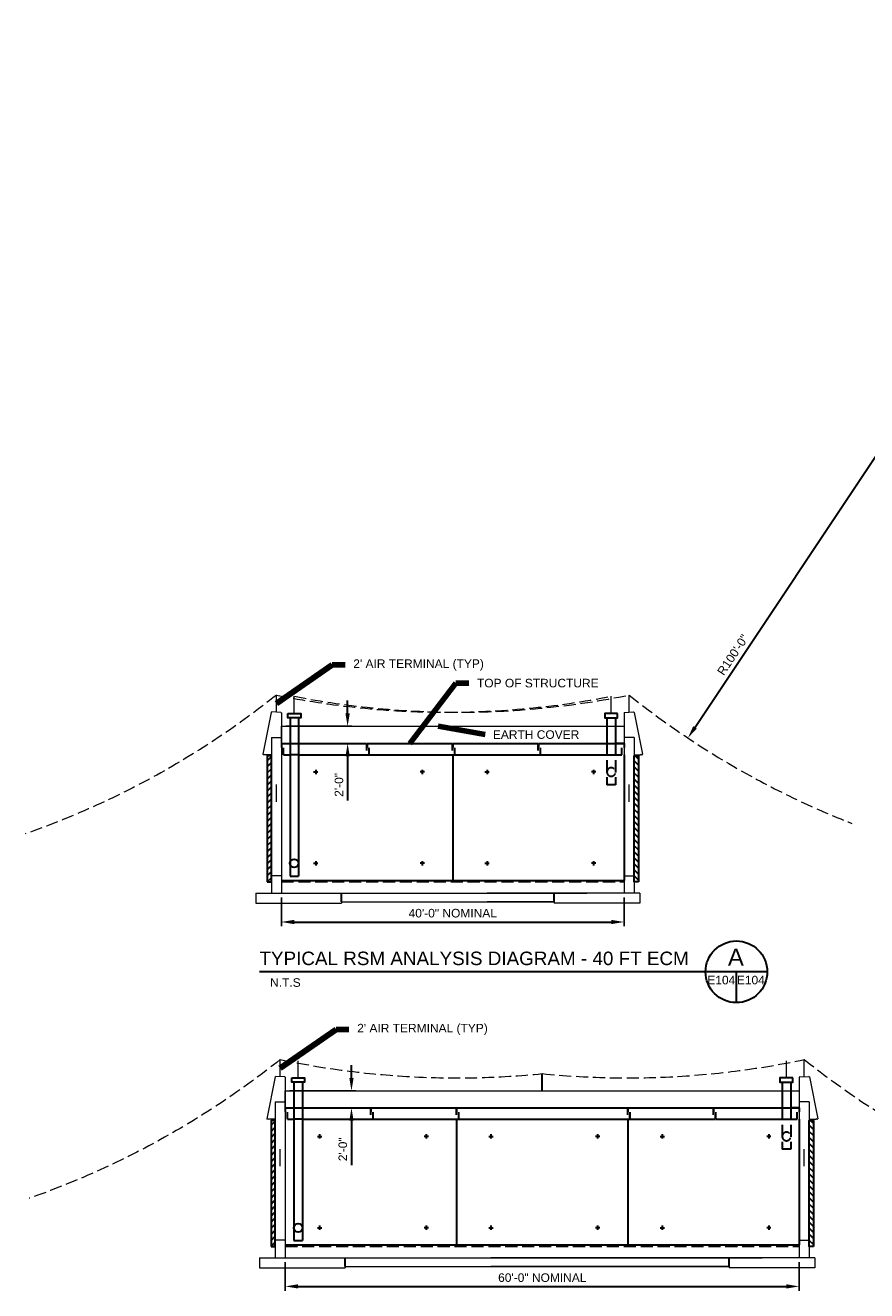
# Model space of a CAD drawing. Header units: inches. Extents: x 3176 to 8492, y -2587 to 2467.
# Tile 6 of 7: x 6420 to 7599, y -407 to 1365. Entities that reach past the tile are written whole.
import ezdxf

# ---------------------------------------------------------------- set-up
doc = ezdxf.new("R2010")
doc.units = ezdxf.units.IN
doc.header["$LTSCALE"] = 50
doc.header["$MEASUREMENT"] = 0
doc.linetypes.add('DGN Style 3', pattern=[0.474126, 0.338661, -0.135465])
doc.layers.get('Defpoints').update_dxf_attribs({"lineweight": 0})
for name, color, linetype, lineweight in [('E-ANNO-TEXT', 7, 'Continuous', 0), ('G-ANNO-DIM', 1, 'Continuous', 0), ('G-ANNO-TEXT', 2, 'Continuous', 30), ('Level 2', 7, 'Continuous', 0), ('S-FNDN-FTNG', 48, 'Continuous', 13), ('S-FNDN-PEDS', 48, 'Continuous', 30), ('S-WALL-LOAD', 3, 'Continuous', 13)]:
    doc.layers.add(name, color=color, linetype=linetype, lineweight=lineweight)
doc.styles.add("_1 4 1'-0", font='arial.ttf', dxfattribs={"height": 6})
doc.styles.add("_1 4 1'-0_0", font='arial.ttf')
doc.styles.add('TITLE 6.35', font='swissk.ttf', dxfattribs={"height": 250})
doc.styles.add('Title Block - General', font='arial.ttf', dxfattribs={"height": 0.12})
doc.styles.add('TITLE20', font='simplex.shx', dxfattribs={"height": 5000})
doc.dimstyles.new("1 4 1'-0", dxfattribs={"dimtxt": 12, "dimasz": 18, "dimexe": 6, "dimexo": 6, "dimgap": 6, "dimtad": 1, "dimdec": 0, "dimzin": 11, "dimdsep": 46, "dimlunit": 3, "dimtxsty": "_1 4 1'-0_0", "dimcen": 0.09, "dimclrd": 256, "dimadec": 4, "dimazin": 3, "dimtfac": 1, "dimtdec": 0, "dimtofl": 0, "dimtmove": 0, "dimatfit": 2, "dimfxl": 1, "dimfrac": 2, "dimtolj": 1, "dimtzin": 11, "dimlwd": -1, "dimarcsym": 0})

# ---------------------------------------------------------------- blocks, each defined once
blk = doc.blocks.new('*D162')
at = {"layer": 'Defpoints', "color": 0, "lineweight": 0, "transparency": 16777216}
for p in [(6779.2, 383.4), (6871.9, 383.4), (6779.2, 359.4)]:
    blk.add_point(p, dxfattribs=at)
at = {"layer": 'G-ANNO-TEXT', "transparency": 16777216}
for p, q in [((6871.9, 401.4), (6871.9, 419.4)), ((6871.9, 341.4), (6871.9, 279.3))]:
    blk.add_line(p, q, dxfattribs=at)
at = {"layer": 'G-ANNO-TEXT', "color": 0, "lineweight": -2, "transparency": 16777216}
for p, q in [((6785.2, 383.4), (6877.9, 383.4)), ((6785.2, 359.4), (6877.9, 359.4))]:
    blk.add_line(p, q, dxfattribs=at)
at = {"layer": 'G-ANNO-TEXT', "lineweight": 0, "transparency": 16777216}
for points in [[(6868.9, 401.4), (6874.9, 401.4), (6871.9, 383.4)], [(6868.9, 341.4), (6874.9, 341.4), (6871.9, 359.4)]]:
    blk.add_solid(points, dxfattribs=at)
at = {"layer": 'G-ANNO-TEXT', "color": 0, "transparency": 16777216, "insert": (6859.8, 301.3), "char_height": 12, "attachment_point": 5, "rotation": 90, "style": "_1 4 1'-0_0"}
blk.add_mtext('\\A1;\\H12;2\'-0"', dxfattribs=at)
blk = doc.blocks.new('*D163')
at = {"layer": 'Defpoints', "color": 0, "lineweight": 0, "transparency": 16777216}
for p in [(6784.6, -127.2), (6877.3, -127.2), (6784.6, -151.2)]:
    blk.add_point(p, dxfattribs=at)
at = {"layer": 'G-ANNO-TEXT', "transparency": 16777216}
for p, q in [((6877.3, -109.2), (6877.3, -91.2)), ((6877.3, -169.2), (6877.3, -231.3))]:
    blk.add_line(p, q, dxfattribs=at)
at = {"layer": 'G-ANNO-TEXT', "color": 0, "lineweight": -2, "transparency": 16777216}
for p, q in [((6790.6, -127.2), (6883.3, -127.2)), ((6790.6, -151.2), (6883.3, -151.2))]:
    blk.add_line(p, q, dxfattribs=at)
at = {"layer": 'G-ANNO-TEXT', "lineweight": 0, "transparency": 16777216}
for points in [[(6874.3, -109.2), (6880.3, -109.2), (6877.3, -127.2)], [(6874.3, -169.2), (6880.3, -169.2), (6877.3, -151.2)]]:
    blk.add_solid(points, dxfattribs=at)
at = {"layer": 'G-ANNO-TEXT', "color": 0, "transparency": 16777216, "insert": (6865.2, -209.2), "char_height": 12, "attachment_point": 5, "rotation": 90, "style": "_1 4 1'-0_0"}
blk.add_mtext('\\A1;\\H12;2\'-0"', dxfattribs=at)
blk = doc.blocks.new('*D164')
at = {"layer": 'Defpoints', "color": 0, "lineweight": 0, "transparency": 16777216}
for p in [(8014.3, 1365.4), (7348.6, 367)]:
    blk.add_point(p, dxfattribs=at)
at = {"layer": 'G-ANNO-TEXT', "transparency": 16777216}
blk.add_line((8014.3, 1365.4), (7358.6, 381.9), dxfattribs=at)
at = {"layer": 'G-ANNO-TEXT', "lineweight": 0, "transparency": 16777216}
blk.add_solid([(7356.1, 383.6), (7361.1, 380.3), (7348.6, 367)], dxfattribs=at)
at = {"layer": 'G-ANNO-TEXT', "color": 0, "transparency": 16777216, "insert": (7411.7, 483.5), "char_height": 12, "attachment_point": 5, "rotation": 56.3079, "style": "_1 4 1'-0_0"}
blk.add_mtext('\\A1;\\H12;R100\'-0"', dxfattribs=at)
blk = doc.blocks.new('*D168')
at = {"layer": 'Defpoints', "color": 0, "lineweight": 0, "transparency": 16777216}
for p in [(6779.2, 149.4), (7259.2, 149.4), (7259.2, 109.2)]:
    blk.add_point(p, dxfattribs=at)
at = {"layer": 'G-ANNO-TEXT', "color": 0, "lineweight": -2, "transparency": 16777216}
for p, q in [((6779.2, 143.4), (6779.2, 103.2)), ((7259.2, 143.4), (7259.2, 103.2))]:
    blk.add_line(p, q, dxfattribs=at)
at = {"layer": 'G-ANNO-TEXT', "transparency": 16777216}
blk.add_line((6797.2, 109.2), (7241.2, 109.2), dxfattribs=at)
at = {"layer": 'G-ANNO-TEXT', "lineweight": 0, "transparency": 16777216}
for points in [[(6797.2, 112.2), (6797.2, 106.2), (6779.2, 109.2)], [(7241.2, 112.2), (7241.2, 106.2), (7259.2, 109.2)]]:
    blk.add_solid(points, dxfattribs=at)
at = {"layer": 'G-ANNO-TEXT', "color": 0, "transparency": 16777216, "insert": (7019.2, 121.5), "char_height": 12, "attachment_point": 5, "style": "_1 4 1'-0_0"}
blk.add_mtext('\\A1;40\'-0" NOMINAL', dxfattribs=at)
blk = doc.blocks.new('*D169')
at = {"layer": 'Defpoints', "color": 0, "lineweight": 0, "transparency": 16777216}
for p in [(6784.6, -361.2), (7504.6, -361.2), (7504.6, -401.3)]:
    blk.add_point(p, dxfattribs=at)
at = {"layer": 'G-ANNO-TEXT', "color": 0, "lineweight": -2, "transparency": 16777216}
for p, q in [((6784.6, -367.2), (6784.6, -407.3)), ((7504.6, -367.2), (7504.6, -407.3))]:
    blk.add_line(p, q, dxfattribs=at)
at = {"layer": 'G-ANNO-TEXT', "transparency": 16777216}
blk.add_line((6802.6, -401.3), (7486.6, -401.3), dxfattribs=at)
at = {"layer": 'G-ANNO-TEXT', "lineweight": 0, "transparency": 16777216}
for points in [[(6802.6, -398.3), (6802.6, -404.3), (6784.6, -401.3)], [(7486.6, -398.3), (7486.6, -404.3), (7504.6, -401.3)]]:
    blk.add_solid(points, dxfattribs=at)
at = {"layer": 'G-ANNO-TEXT', "color": 0, "transparency": 16777216, "insert": (7144.6, -389.1), "char_height": 12, "attachment_point": 5, "style": "_1 4 1'-0_0"}
blk.add_mtext('\\A1;60\'-0" NOMINAL', dxfattribs=at)

msp = doc.modelspace()

# ---------------------------------------------------------------- hatches: boundary and pattern name
at = {"layer": 'G-ANNO-TEXT'}
h = msp.add_hatch(dxfattribs=at)
h.set_pattern_fill('HATCH', color=256, style=0, pattern_type=2)
h.set_pattern_definition([(45, (6773.706, 239.149), (-4.24264, 4.24264), [])])
h.paths.add_polyline_path([(6759.2, 165.4), (6765.2, 165.4), (6765.2, 341.9), (6759.2, 341.9)])
at = {"layer": 'G-ANNO-TEXT', "extrusion": (0, 0, -1)}
h = msp.add_hatch(dxfattribs=at)
h.set_pattern_fill('HATCH', color=256, style=0, pattern_type=2)
h.set_pattern_definition([(45, (-7258.628, 239.149), (-4.24264, 4.24264), [])])
h.paths.add_polyline_path([(-7279.2, 165.4), (-7273.2, 165.4), (-7273.2, 341.9), (-7279.2, 341.9)])
at = {"layer": 'G-ANNO-TEXT'}
h = msp.add_hatch(dxfattribs=at)
h.set_pattern_fill('HATCH', color=256, style=0, pattern_type=2)
h.set_pattern_definition([(45, (6779.1605, -271.3955), (-4.24264, 4.24264), [])])
h.paths.add_polyline_path([(6764.6, -345.2), (6770.6, -345.2), (6770.6, -168.7), (6764.6, -168.7)])
at = {"layer": 'G-ANNO-TEXT', "extrusion": (0, 0, -1)}
h = msp.add_hatch(dxfattribs=at)
h.set_pattern_fill('HATCH', color=256, style=0, pattern_type=2)
h.set_pattern_definition([(45, (-7504.0825, -271.3955), (-4.24264, 4.24264), [])])
h.paths.add_polyline_path([(-7524.6, -345.2), (-7518.6, -345.2), (-7518.6, -168.7), (-7524.6, -168.7)])

# ---------------------------------------------------------------- linework, layer by layer
at = {"layer": 'E-ANNO-TEXT'}
for p, q in [((6772.2, 403.1, -49.3), (6772.2, 427.1, -49.3)), ((7266.2, 403.1, -49.3), (7266.2, 427.1, -49.3)), ((6797.2, 401.4, -49.3), (6797.2, 425.4, -49.3)), ((7241.1, 401.4, -49.3), (7241.1, 425.4, -49.3)), ((6779.2, 359.4, -49.3), (6779.2, 383.4, -49.3)), ((6779.2, 383.4, -49.3), (7259.2, 383.4, -49.3)), ((6772.2, 277.7, -49.3), (6772.2, 301.7, -49.3)), ((7266.2, 277.7, -49.3), (7266.2, 301.7, -49.3)), ((6777.6, -107.4, -49.3), (6777.6, -83.4, -49.3)), ((6802.7, -109.2, -49.3), (6802.7, -85.2, -49.3)), ((7486.6, -109.2, -49.3), (7486.6, -85.2, -49.3)), ((7511.6, -107.4, -49.3), (7511.6, -83.4, -49.3)), ((6784.6, -151.2, -49.3), (6784.6, -127.2, -49.3)), ((6784.6, -127.2, -49.3), (7504.6, -127.2, -49.3)), ((6777.6, -232.9, -49.3), (6777.6, -208.9, -49.3)), ((7511.6, -232.9, -49.3), (7511.6, -208.9, -49.3))]:
    msp.add_line(p, q, dxfattribs=at)
at = {"layer": 'G-ANNO-DIM'}
for p, q in [((7259.2, 296.5, -49.3), (7259.2, 299.4, -49.3)), ((7504.7, -214, -49.3), (7504.7, -211.1, -49.3))]:
    msp.add_line(p, q, dxfattribs=at)
for points in [[(6759.2, 341.9, -49.3), (6765.2, 341.9, -49.3), (6765.2, 165.4, -49.3), (6759.2, 165.4, -49.3)], [(7279.2, 341.9, -49.3), (7273.2, 341.9, -49.3), (7273.2, 165.4, -49.3), (7279.2, 165.4, -49.3)], [(6764.6, -168.7, -49.3), (6770.6, -168.7, -49.3), (6770.6, -345.2, -49.3), (6764.6, -345.2, -49.3)], [(7524.6, -168.7, -49.3), (7518.6, -168.7, -49.3), (7518.6, -345.2, -49.3), (7524.6, -345.2, -49.3)]]:
    msp.add_3dface(points, dxfattribs=at)
at = {"layer": 'G-ANNO-TEXT'}
for p, q in [((6791.2, 395.4, -49.3), (6791.2, 173.4, -49.3)), ((6803.2, 395.4, -49.3), (6803.1, 173.4, -49.3)), ((7235.1, 395.4, -49.3), (7235.1, 359.4, -49.3)), ((7247.1, 395.4, -49.3), (7247.1, 359.4, -49.3)), ((6779.2, 359.4, -49.3), (6779.2, 353.6, -49.3)), ((6779.2, 359.4, -49.3), (6791.2, 359.4, -49.3)), ((6803.2, 359.4, -49.3), (6898.5, 359.4, -49.3)), ((6898.5, 359.4, -49.3), (6898.5, 349.4, -49.3)), ((6899.2, 359.4, -49.3), (6899.2, 353.6, -49.3)), ((6899.2, 359.4, -49.3), (7018.5, 359.4, -49.3)), ((7018.5, 359.4, -49.3), (7018.5, 349.4, -49.3)), ((7019.2, 359.4, -49.3), (7138.5, 359.4, -49.3)), ((7019.2, 359.4, -49.3), (7019.2, 353.6, -49.3)), ((7138.5, 359.4, -49.3), (7138.5, 349.4, -49.3)), ((7139.2, 359.4, -49.3), (7258.5, 359.4, -49.3)), ((7139.2, 359.4, -49.3), (7139.2, 353.6, -49.3)), ((7259.2, 359.4, -49.3), (7247.1, 359.4, -49.3)), ((7259.2, 359.4, -49.3), (7259.2, 353.6, -49.3)), ((6782.2, 343.4, -49.3), (6782.2, 353.3, -49.3)), ((6782.2, 343.4, -49.3), (6791.2, 343.4, -49.3)), ((6803.2, 343.4, -49.3), (6901.5, 343.4, -49.3)), ((6901.5, 349.1, -49.3), (6901.5, 343.4, -49.3)), ((6902.2, 343.4, -49.3), (6902.2, 353.3, -49.3)), ((6902.2, 343.4, -49.3), (7021.5, 343.4, -49.3)), ((7019.2, 343.4, -49.3), (7019.2, 167.4, -49.3)), ((7021.5, 349.1, -49.3), (7021.5, 343.4, -49.3)), ((7022.2, 343.4, -49.3), (7022.2, 353.3, -49.3)), ((7022.2, 343.4, -49.3), (7141.5, 343.4, -49.3)), ((7141.5, 349.1, -49.3), (7141.5, 343.4, -49.3)), ((7142.2, 343.4, -49.3), (7142.2, 353.3, -49.3)), ((7142.2, 343.4, -49.3), (7256.2, 343.4, -49.3)), ((7256.2, 343.4, -49.3), (7256.2, 353.3, -49.3)), ((7259.2, 343.4, -49.3), (7259.2, 167.4, -49.3)), ((6824.2, 319.4, -49.3), (6830.2, 319.4, -49.3)), ((6827.2, 322.4, -49.3), (6827.2, 316.4, -49.3)), ((6979.5, 319.4, -49.3), (6973.5, 319.4, -49.3)), ((6976.5, 322.4, -49.3), (6976.5, 316.4, -49.3)), ((7064.2, 319.4, -49.3), (7070.2, 319.4, -49.3)), ((7067.2, 322.4, -49.3), (7067.2, 316.4, -49.3)), ((7219.5, 319.4, -49.3), (7213.5, 319.4, -49.3)), ((7216.5, 322.4, -49.3), (7216.5, 316.4, -49.3)), ((6824.2, 191.4, -49.3), (6830.2, 191.4, -49.3)), ((6827.2, 194.4, -49.3), (6827.2, 188.4, -49.3)), ((6979.5, 191.4, -49.3), (6973.5, 191.4, -49.3)), ((6976.5, 194.4, -49.3), (6976.5, 188.4, -49.3)), ((7064.2, 191.4, -49.3), (7070.2, 191.4, -49.3)), ((7067.2, 194.4, -49.3), (7067.2, 188.4, -49.3)), ((7219.5, 191.4, -49.3), (7213.5, 191.4, -49.3)), ((7216.5, 194.4, -49.3), (7216.5, 188.4, -49.3)), ((6791.2, 173.4, -49.3), (6803.1, 173.4, -49.3)), ((7459.8, 39.4, 4.9), (6748.4, 39.4, 4.9)), ((7416.6, -3.9, 4.9), (7416.6, 39.4, 4.9)), ((7144.6, -127.2, -49.3), (7144.6, -103.2, -49.3)), ((6796.7, -115.2, -49.3), (6796.7, -337.2, -49.3)), ((6808.7, -115.2, -49.3), (6808.6, -337.2, -49.3)), ((7480.6, -115.2, -49.3), (7480.6, -151.2, -49.3)), ((7492.6, -115.2, -49.3), (7492.6, -151.2, -49.3)), ((6784.6, -151.2, -49.3), (6784.6, -156.9, -49.3)), ((6784.6, -151.2, -49.3), (6796.7, -151.2, -49.3)), ((6787.6, -167.2, -49.3), (6787.6, -157.2, -49.3)), ((6808.6, -151.2, -49.3), (6904, -151.2, -49.3)), ((6904, -151.2, -49.3), (6904, -161.1, -49.3)), ((6904.6, -151.2, -49.3), (6904.6, -156.9, -49.3)), ((6904.6, -151.2, -49.3), (7024, -151.2, -49.3)), ((6907.6, -167.2, -49.3), (6907.6, -157.2, -49.3)), ((7024, -151.2, -49.3), (7024, -161.1, -49.3)), ((7024.6, -151.2, -49.3), (7384, -151.2, -49.3)), ((7024.6, -151.2, -49.3), (7024.6, -156.9, -49.3)), ((7027.6, -167.2, -49.3), (7027.6, -157.2, -49.3)), ((7264, -151.2, -49.3), (7264, -161.1, -49.3)), ((7264.6, -151.2, -49.3), (7264.6, -156.9, -49.3)), ((7267.6, -167.2, -49.3), (7267.6, -157.2, -49.3)), ((7384, -151.2, -49.3), (7384, -161.1, -49.3)), ((7384.6, -151.2, -49.3), (7504, -151.2, -49.3)), ((7384.6, -151.2, -49.3), (7384.6, -156.9, -49.3)), ((7387.6, -167.2, -49.3), (7387.6, -157.2, -49.3)), ((7504.6, -151.2, -49.3), (7492.6, -151.2, -49.3)), ((7501.6, -167.2, -49.3), (7501.6, -157.2, -49.3)), ((7504.6, -151.2, -49.3), (7504.6, -156.9, -49.3)), ((6787.6, -167.2, -49.3), (6796.7, -167.2, -49.3)), ((6808.6, -167.2, -49.3), (6907, -167.2, -49.3)), ((6907, -161.4, -49.3), (6907, -167.2, -49.3)), ((6907.6, -167.2, -49.3), (7027, -167.2, -49.3)), ((7024.6, -167.2, -49.3), (7024.6, -343.2, -49.3)), ((7027, -161.4, -49.3), (7027, -167.2, -49.3)), ((7027.6, -167.2, -49.3), (7387, -167.2, -49.3)), ((7264.6, -167.2, -49.3), (7264.6, -343.2, -49.3)), ((7267, -161.4, -49.3), (7267, -167.2, -49.3)), ((7387, -161.4, -49.3), (7387, -167.2, -49.3)), ((7387.6, -167.2, -49.3), (7501.6, -167.2, -49.3)), ((7504.6, -167.2, -49.3), (7504.6, -343.2, -49.3)), ((6829.6, -191.2, -49.3), (6835.6, -191.2, -49.3)), ((6832.6, -188.2, -49.3), (6832.6, -194.2, -49.3)), ((6985, -191.2, -49.3), (6979, -191.2, -49.3)), ((6982, -188.2, -49.3), (6982, -194.2, -49.3)), ((7069.6, -191.2, -49.3), (7075.6, -191.2, -49.3)), ((7072.6, -188.2, -49.3), (7072.6, -194.2, -49.3)), ((7225, -191.2, -49.3), (7219, -191.2, -49.3)), ((7222, -188.2, -49.3), (7222, -194.2, -49.3)), ((7309.6, -191.2, -49.3), (7315.6, -191.2, -49.3)), ((7312.6, -188.2, -49.3), (7312.6, -194.2, -49.3)), ((7465, -191.2, -49.3), (7459, -191.2, -49.3)), ((7462, -188.2, -49.3), (7462, -194.2, -49.3)), ((6832.6, -316.2, -49.3), (6832.6, -322.2, -49.3)), ((6982, -316.2, -49.3), (6982, -322.2, -49.3)), ((7072.6, -316.2, -49.3), (7072.6, -322.2, -49.3)), ((7222, -316.2, -49.3), (7222, -322.2, -49.3)), ((7312.6, -316.2, -49.3), (7312.6, -322.2, -49.3)), ((7462, -316.2, -49.3), (7462, -322.2, -49.3)), ((6829.6, -319.2, -49.3), (6835.6, -319.2, -49.3)), ((6985, -319.2, -49.3), (6979, -319.2, -49.3)), ((7069.6, -319.2, -49.3), (7075.6, -319.2, -49.3)), ((7225, -319.2, -49.3), (7219, -319.2, -49.3)), ((7309.6, -319.2, -49.3), (7315.6, -319.2, -49.3)), ((7465, -319.2, -49.3), (7459, -319.2, -49.3)), ((6796.6, -337.2, -49.3), (6808.6, -337.2, -49.3))]:
    msp.add_line(p, q, dxfattribs=at)
at = {"layer": 'G-ANNO-TEXT', "linetype": 'DGN Style 3'}
for p, q in [((6791.2, 359.4, -49.3), (6803.5, 359.4, -49.3)), ((7235.2, 359.4, -49.3), (7235.2, 301.3, -49.3)), ((7247.1, 359.4, -49.3), (7247.1, 301.3, -49.3)), ((6803.2, 343.4, -49.3), (6791.2, 343.4, -49.3)), ((7247.2, 301.3, -49.3), (7235.2, 301.3, -49.3)), ((6779.2, 165.9, -49.3), (7259.2, 165.9, -49.3)), ((6863.2, 137.4, -49.3), (6863.2, 149.4, -49.3)), ((7161.2, 137.4, -49.3), (7161.2, 149.4, -49.3)), ((6796.7, -151.2, -49.3), (6809, -151.2, -49.3)), ((7480.7, -151.2, -49.3), (7480.7, -209.2, -49.3)), ((7492.6, -151.2, -49.3), (7492.6, -209.2, -49.3)), ((6808.6, -167.2, -49.3), (6796.7, -167.2, -49.3)), ((7492.6, -209.2, -49.3), (7480.7, -209.2, -49.3)), ((6784.6, -344.7, -49.3), (7504.6, -344.7, -49.3)), ((6868.6, -373.2, -49.3), (6868.6, -361.2, -49.3)), ((7406.6, -373.2, -49.3), (7406.6, -361.2, -49.3))]:
    msp.add_line(p, q, dxfattribs=at)
at = {"layer": 'G-ANNO-TEXT', "linetype": 'DGN Style 3', "extrusion": (0, 0, -1)}
for centre in [(-7241.2, 319.3, 49.3), (-7486.7, -191.2, 49.3)]:
    msp.add_circle(centre, 6, dxfattribs=at)
at = {"layer": 'G-ANNO-TEXT'}
for centre in [(6797.1, 191.4, -49.3), (6802.6, -319.2, -49.3)]:
    msp.add_circle(centre, 6, dxfattribs=at)
msp.add_arc((7416.6, 39.4, 4.9), 43.2, 0, 360, dxfattribs=at)
for points in [[(6788.2, 401.4, -49.3), (6806.2, 401.4, -49.3), (6806.2, 395.4, -49.3), (6788.2, 395.4, -49.3)], [(7250.1, 401.4, -49.3), (7232.1, 401.4, -49.3), (7232.1, 395.4, -49.3), (7250.1, 395.4, -49.3)], [(6759.2, 165.4, -49.3), (6765.2, 165.4, -49.3), (6765.2, 341.9, -49.3), (6759.2, 341.9, -49.3)], [(7279.2, 165.4, -49.3), (7273.2, 165.4, -49.3), (7273.2, 341.9, -49.3), (7279.2, 341.9, -49.3)], [(6793.7, -109.2, -49.3), (6811.7, -109.2, -49.3), (6811.7, -115.2, -49.3), (6793.7, -115.2, -49.3)], [(7495.6, -109.2, -49.3), (7477.6, -109.2, -49.3), (7477.6, -115.2, -49.3), (7495.6, -115.2, -49.3)], [(6764.6, -345.2, -49.3), (6770.6, -345.2, -49.3), (6770.6, -168.7, -49.3), (6764.6, -168.7, -49.3)], [(7524.6, -345.2, -49.3), (7518.6, -345.2, -49.3), (7518.6, -168.7, -49.3), (7524.6, -168.7, -49.3)]]:
    msp.add_3dface(points, dxfattribs=at)
at = {"layer": 'Level 2', "linetype": 'DGN Style 3', "extrusion": (0, 0, -1)}
for centre in [(-6024.1, 1365.4, 49.3), (-6029.5, 854.8, 49.3)]:
    msp.add_arc(centre, 1200, 231.4338, 250.7169, dxfattribs=at)
at = {"layer": 'Level 2', "linetype": 'DGN Style 3'}
for centre, start, end in [((7011.1, 1603.1, -49.3), 258.5171, 281.0529), ((7027.3, 1603.1, -49.3), 258.9471, 281.4829), ((8014.3, 1365.4, -49.3), 231.4338, 248.6998), ((7024.8, 1090.8, -49.3), 258.1108, 275.7284), ((7264.4, 1090.8, -49.3), 264.2716, 281.8892), ((8259.7, 854.8, -49.3), 231.4338, 248.6998)]:
    msp.add_arc(centre, 1200, start, end, dxfattribs=at)
at = {"layer": 'S-FNDN-FTNG'}
for p, q in [((6743.2, 149.4, -49.3), (6743.2, 135.4, -49.3)), ((6743.2, 149.4, -49.3), (6801.2, 149.4, -49.3)), ((6801.2, 149.4, -49.3), (7207.2, 149.4, -49.3)), ((7223.2, 149.4, -49.3), (7067.3, 149.4, -49.3)), ((7281.2, 149.4, -49.3), (7223.2, 149.4, -49.3)), ((7281.2, 149.4, -49.3), (7281.2, 135.4, -49.3)), ((6743.2, 135.4, -49.3), (6863.2, 135.4, -49.3)), ((6863.2, 137.4, -49.3), (7161.2, 137.4, -49.3)), ((6863.2, 137.4, -49.3), (6863.2, 135.4, -49.3)), ((7161.2, 137.4, -49.3), (7067.3, 137.4, -49.3)), ((7161.2, 137.4, -49.3), (7161.2, 135.4, -49.3)), ((7281.2, 135.4, -49.3), (7161.2, 135.4, -49.3)), ((6748.6, -361.2, -49.3), (6748.6, -375.2, -49.3)), ((6748.6, -361.2, -49.3), (6806.6, -361.2, -49.3)), ((6806.6, -361.2, -49.3), (7452.7, -361.2, -49.3)), ((7468.6, -361.2, -49.3), (7072.7, -361.2, -49.3)), ((7526.6, -361.2, -49.3), (7468.6, -361.2, -49.3)), ((7526.6, -361.2, -49.3), (7526.6, -375.2, -49.3)), ((6748.6, -375.2, -49.3), (6868.6, -375.2, -49.3)), ((6868.6, -373.2, -49.3), (7406.6, -373.2, -49.3)), ((6868.6, -373.2, -49.3), (6868.6, -375.2, -49.3)), ((7406.6, -373.2, -49.3), (7072.7, -373.2, -49.3)), ((7406.6, -373.2, -49.3), (7406.6, -375.2, -49.3)), ((7526.6, -375.2, -49.3), (7406.6, -375.2, -49.3))]:
    msp.add_line(p, q, dxfattribs=at)
at = {"layer": 'S-FNDN-PEDS'}
for p, q in [((6779.2, 167.4, -49.3), (7259.2, 167.4, -49.3)), ((6784.6, -343.2, -49.3), (7504.6, -343.2, -49.3))]:
    msp.add_line(p, q, dxfattribs=at)
at = {"layer": 'S-WALL-LOAD'}
for p, q in [((6765, 402.6, -49.3), (6753.3, 344.1, -49.3)), ((6765, 402.6, -49.3), (6765.9, 403.4, -49.3)), ((6778.4, 402.9, -49.3), (6765.9, 403.4, -49.3)), ((6778.4, 402.9, -49.3), (6779.2, 402.1, -49.3)), ((6779.2, 402.1, -49.3), (6779.2, 343.4, -49.3)), ((7259.9, 402.9, -49.3), (7259.2, 402.1, -49.3)), ((7259.2, 402.1, -49.3), (7259.2, 343.4, -49.3)), ((7259.9, 402.9, -49.3), (7272.4, 403.4, -49.3)), ((7273.3, 402.6, -49.3), (7272.4, 403.4, -49.3)), ((7273.3, 402.6, -49.3), (7285, 344.1, -49.3)), ((6765.2, 367.9, -49.3), (6779.2, 367.9, -49.3)), ((6765.2, 367.9, -49.3), (6765.2, 149.4, -49.3)), ((7273.2, 367.9, -49.3), (7259.2, 367.9, -49.3)), ((7273.2, 367.9, -49.3), (7273.2, 149.4, -49.3)), ((6753.9, 343.4, -49.3), (6753.3, 344.1, -49.3)), ((6754.6, 343.4, -49.3), (6753.9, 343.4, -49.3)), ((6765.2, 343.4, -49.3), (6756, 343.4, -49.3)), ((6779.2, 343.4, -49.3), (6779.2, 149.4, -49.3)), ((7259.2, 343.4, -49.3), (7259.2, 149.4, -49.3)), ((7273.2, 343.4, -49.3), (7282.3, 343.4, -49.3)), ((7283.8, 343.4, -49.3), (7284.4, 343.4, -49.3)), ((7284.4, 343.4, -49.3), (7285, 344.1, -49.3)), ((6779.2, 173.9, -49.3), (6765.2, 173.9, -49.3)), ((7259.2, 173.9, -49.3), (7273.2, 173.9, -49.3)), ((6770.5, -107.9, -49.3), (6758.8, -166.4, -49.3)), ((6770.5, -107.9, -49.3), (6771.4, -107.2, -49.3)), ((6783.9, -107.7, -49.3), (6771.4, -107.2, -49.3)), ((6783.9, -107.7, -49.3), (6784.6, -108.4, -49.3)), ((6784.6, -108.4, -49.3), (6784.6, -167.2, -49.3)), ((7505.4, -107.7, -49.3), (7504.6, -108.4, -49.3)), ((7504.6, -108.4, -49.3), (7504.6, -167.2, -49.3)), ((7505.4, -107.7, -49.3), (7517.9, -107.2, -49.3)), ((7518.8, -107.9, -49.3), (7517.9, -107.2, -49.3)), ((7518.8, -107.9, -49.3), (7530.5, -166.4, -49.3)), ((6770.6, -142.7, -49.3), (6784.6, -142.7, -49.3)), ((6770.6, -142.7, -49.3), (6770.6, -361.2, -49.3)), ((7518.6, -142.7, -49.3), (7504.6, -142.7, -49.3)), ((7518.6, -142.7, -49.3), (7518.6, -361.2, -49.3)), ((6759.4, -167.2, -49.3), (6758.8, -166.4, -49.3)), ((6760, -167.2, -49.3), (6759.4, -167.2, -49.3)), ((6770.6, -167.2, -49.3), (6761.5, -167.2, -49.3)), ((6784.6, -167.2, -49.3), (6784.6, -361.2, -49.3)), ((7504.6, -167.2, -49.3), (7504.6, -361.2, -49.3)), ((7518.6, -167.2, -49.3), (7527.8, -167.2, -49.3)), ((7529.2, -167.2, -49.3), (7529.9, -167.2, -49.3)), ((7529.9, -167.2, -49.3), (7530.5, -166.4, -49.3)), ((6784.6, -336.7, -49.3), (6770.6, -336.7, -49.3)), ((7504.6, -336.7, -49.3), (7518.6, -336.7, -49.3))]:
    msp.add_line(p, q, dxfattribs=at)
at = {"layer": 'S-WALL-LOAD', "elevation": -49.3, "flags": 128}
for points in [[(6754.6, 343.4), (6755.3, 344.1), (6756, 343.4)], [(7283.8, 343.4), (7283, 344.1), (7282.3, 343.4)], [(6760, -167.2), (6760.8, -166.4), (6761.5, -167.2)], [(7529.2, -167.2), (7528.5, -166.4), (7527.8, -167.2)]]:
    msp.add_lwpolyline(points, dxfattribs=at)

# ---------------------------------------------------------------- texts
at = {"layer": 'G-ANNO-TEXT', "char_height": 12, "attachment_point": 4, "line_spacing_factor": 0.6, "style": 'Title Block - General'}
for s, insert in [("2' AIR TERMINAL (TYP)", (6879.8, 469.3, -49.3)), ('EARTH COVER', (7075.4, 371.7, -49.3)), ("2' AIR TERMINAL (TYP)", (6885.3, -41.3, -49.3))]:
    msp.add_mtext(s, dxfattribs=dict(at, insert=insert))
at = {"layer": 'G-ANNO-TEXT', "color": 7, "insert": (7053.1, 443.8, -49.3), "char_height": 12, "attachment_point": 4, "line_spacing_factor": 0.659055, "style": "_1 4 1'-0"}
msp.add_mtext('TOP OF STRUCTURE ', dxfattribs=at)
at = {"layer": 'G-ANNO-TEXT', "color": 7, "linetype": 'Continuous', "lineweight": 0}
for s, insert, char_height, attachment_point, line_spacing_factor, style in [('\\fArial|b0|i0|c00|p39;A', (7415.8, 60, 4.9), 24, 5, 0.72, 'TITLE20'), ('N.T.S', (6763.3, 30.4, 4.9), 12, 1, 0.659055, "_1 4 1'-0"), ('\\fArial|b0|i0|c00|p39;E104', (7395.4, 21.7, 4.9), 12, 8, 0.72, 'TITLE20'), ('\\fArial|b0|i0|c00|p39;E104', (7436.8, 21.7, 4.9), 12, 8, 0.72, 'TITLE20')]:
    msp.add_mtext(s, dxfattribs=dict(at, insert=insert, char_height=char_height, attachment_point=attachment_point, line_spacing_factor=line_spacing_factor, style=style))
at = {"layer": 'G-ANNO-TEXT', "color": 7, "linetype": 'Continuous', "lineweight": 13, "insert": (6748.4, 67.7, 4.9), "char_height": 18.898, "attachment_point": 1, "line_spacing_factor": 0.72, "style": 'TITLE 6.35'}
msp.add_mtext('\\fArial|b0|i0|c00|p39;TYPICAL RSM ANALYSIS DIAGRAM - 40 FT ECM', dxfattribs=at)

# ---------------------------------------------------------------- dimensions: what is measured, and where the dimension line sits
at = {"layer": 'G-ANNO-TEXT'}
dim = msp.add_radius_dim(center=(8014.3, 1365.4, -49.3), mpoint=(7348.6, 367, -49.3), text='\\H12;<>', dimstyle="1 4 1'-0", override={"dimse1": 1, "dimse2": 1}, dxfattribs=at)
dim.commit()
dim.dimension.update_dxf_attribs({"geometry": '*D164', "text_midpoint": (7421.8, 476.8, -49.3), "dimtype": 164})
for base, p1, p2, picture, middle in [((6871.9, 383.4, -49.3), (6779.2, 359.4, -49.3), (6779.2, 383.4, -49.3), '*D162', (6871.9, 301.3, -49.3)), ((6877.3, -127.2, -49.3), (6784.6, -151.2, -49.3), (6784.6, -127.2, -49.3), '*D163', (6877.3, -209.2, -49.3))]:
    dim = msp.add_linear_dim(base=base, p1=p1, p2=p2, angle=90, text='\\H12;<>', dimstyle="1 4 1'-0", dxfattribs=at)
    dim.commit()
    dim.dimension.update_dxf_attribs({"geometry": picture, "text_midpoint": middle, "dimtype": 160})
for base, p1, p2, picture, middle in [((7259.2, 109.2, -49.3), (6779.2, 149.4, -49.3), (7259.2, 149.4, -49.3), '*D168', (7019.2, 121.5, -49.3)), ((7504.6, -401.3, -49.3), (6784.6, -361.2, -49.3), (7504.6, -361.2, -49.3), '*D169', (7144.6, -389.1, -49.3))]:
    dim = msp.add_linear_dim(base=base, p1=p1, p2=p2, text='<> NOMINAL', dimstyle="1 4 1'-0", dxfattribs=at)
    dim.commit()
    dim.dimension.update_dxf_attribs({"geometry": picture, "text_midpoint": middle})

# ---------------------------------------------------------------- leaders
at = {"layer": 'G-ANNO-TEXT', "annotation_type": 0, "has_hookline": 1, "hookline_direction": 0}
for points, text_width in [([(6772.2, 415.1, -49.3), (6850.3, 469.3, -49.3), (6868.3, 469.3, -49.3)], 181.9), ([(6958.9, 359.4, -49.3), (7023.5, 443.8, -49.3), (7041.5, 443.8, -49.3)], 169.1), ([(6998.6, 383.4, -49.3), (7064.8, 371.7, -49.3)], 119.5), ([(6777.6, -95.4, -49.3), (6855.7, -41.3, -49.3), (6873.7, -41.3, -49.3)], 181.9)]:
    msp.add_leader(points, dimstyle="1 4 1'-0", override={"dimgap": 12, "dimtad": 0, "dimclrd": 0, "dimlwd": 65534}, dxfattribs=dict(at, text_width=text_width))

doc.saveas('drawing.dxf')
